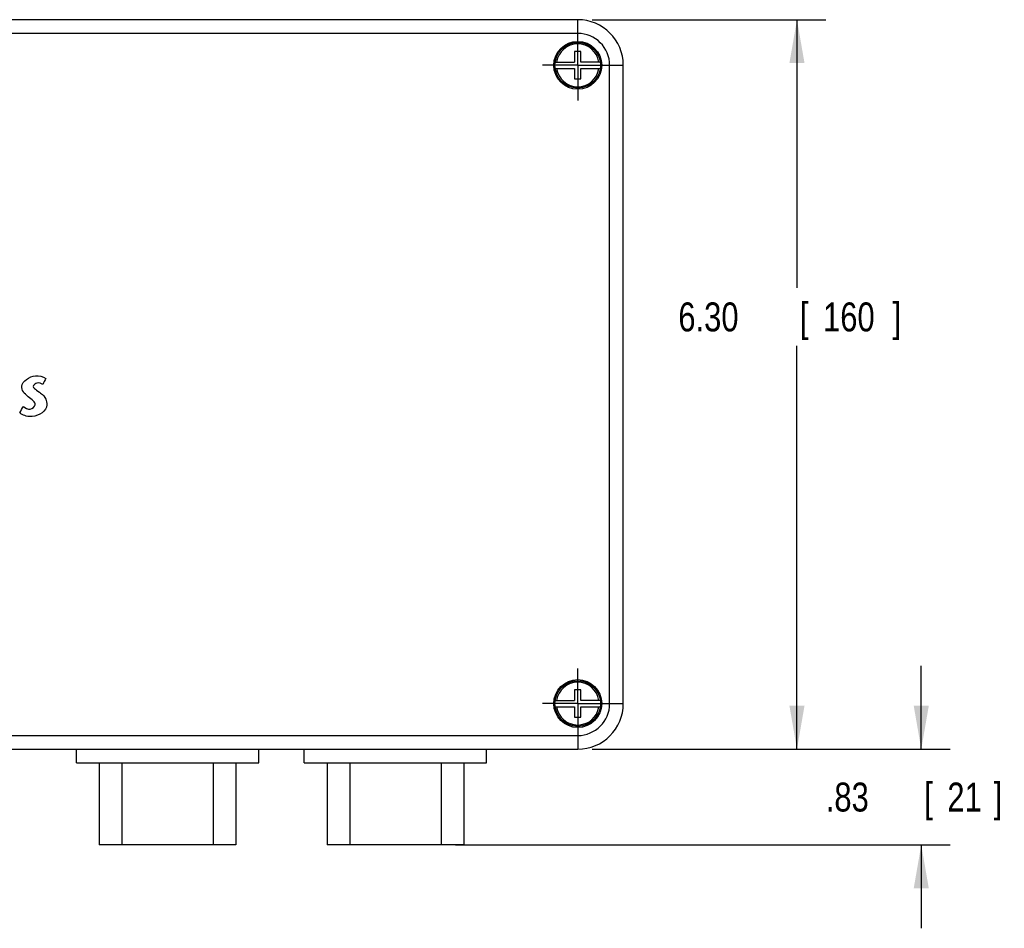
# Model space of a CAD drawing. Header units: inches. Extents: x 0 to 34, y 0 to 22.
# Tile 17 of 40: x 11.7 to 16, y 13.1 to 17. Entities that reach past the tile are written whole.
import ezdxf

# ---------------------------------------------------------------- set-up
doc = ezdxf.new("R2010")
doc.units = ezdxf.units.IN
doc.header["$LTSCALE"] = 1.87
doc.header["$MEASUREMENT"] = 0
doc.linetypes.add('CENTER', pattern=[0.6, 0.375, -0.075, 0.075, -0.075])
doc.layers.get('0').update_dxf_attribs({"linetype": 'CONTINUOUS'})
for name, color, linetype in [('DATUMCURVES', 7, 'CONTINUOUS'), ('DEFAULT_1', 7, 'CENTER'), ('DIMENSIONS', 7, 'CONTINUOUS')]:
    doc.layers.add(name, color=color, linetype=linetype)
doc.styles.get("Standard").update_dxf_attribs({"font": 'txt', "width": 0.8})
doc.dimstyles.new('DIMSTYLE_1', dxfattribs={"dimtxt": 0.125, "dimasz": 0.1875, "dimexe": 0.18, "dimexo": 0.0625, "dimgap": 0.09, "dimtad": 0, "dimtih": 1, "dimtoh": 1, "dimdec": 3, "dimlfac": 2, "dimzin": 4, "dimdsep": 46, "dimtxsty": 'STANDARD', "dimblk": '_FILLED', "dimblk1": '_FILLED', "dimblk2": '_FILLED', "dimcen": 0.09, "dimadec": 0, "dimazin": 0, "dimtp": 0.01, "dimtm": 0.01, "dimtfac": 1, "dimtdec": 3, "dimtofl": 0, "dimtmove": 0, "dimatfit": 3, "dimldrblk": '_FILLED', "dimfxl": 1, "dimtolj": 1, "dimtzin": 4, "dimarcsym": 0})

# ---------------------------------------------------------------- blocks, each defined once
blk = doc.blocks.new('_FILLED')
at = {"color": 0, "linetype": 'BYBLOCK'}
blk.add_solid([(0, 0), (-1, 0.174), (-1, -0.174)], dxfattribs=at)
blk = doc.blocks.new('*D11')
at = {"layer": 'DIMENSIONS', "color": 2, "linetype": 'CONTINUOUS'}
for p, q in [((15.6126, 13.8334), (15.6126, 14.1934)), ((14.1915, 13.8334), (15.7376, 13.8334)), ((13.6009, 13.42), (15.7376, 13.42)), ((15.6126, 13.42), (15.6126, 13.06))]:
    blk.add_line(p, q, dxfattribs=at)
at = {"layer": 'DIMENSIONS', "color": 2, "linetype": 'CONTINUOUS', "xscale": 0.1875, "yscale": 0.1875, "zscale": 0.1875}
for p, rotation in [((15.6126, 13.8334), 270), ((15.6126, 13.42), 90)]:
    blk.add_blockref('_FILLED', p, dxfattribs=dict(at, rotation=rotation))
at = {"layer": 'DIMENSIONS', "color": 2, "linetype": 'CONTINUOUS', "width": 0.8}
for s, p in [('[', (15.6251, 13.5642)), (']', (15.9251, 13.5642)), ('.83', (15.2001, 13.5642)), ('21', (15.7251, 13.5642))]:
    blk.add_text(s, height=0.125, dxfattribs=at).set_placement(p)
blk = doc.blocks.new('*D18')
at = {"layer": 'DIMENSIONS', "color": 2, "linetype": 'CONTINUOUS'}
for p, q in [((14.1915, 16.983), (15.2008, 16.983)), ((15.0758, 16.983), (15.0758, 15.8248)), ((15.0758, 13.8334), (15.0758, 15.5748)), ((14.1915, 13.8334), (15.2008, 13.8334))]:
    blk.add_line(p, q, dxfattribs=at)
at = {"layer": 'DIMENSIONS', "color": 2, "linetype": 'CONTINUOUS', "xscale": 0.1875, "yscale": 0.1875, "zscale": 0.1875}
for p, rotation in [((15.0758, 16.983), 90), ((15.0758, 13.8334), 270)]:
    blk.add_blockref('_FILLED', p, dxfattribs=dict(at, rotation=rotation))
at = {"layer": 'DIMENSIONS', "color": 2, "linetype": 'CONTINUOUS', "width": 0.8}
for s, p in [('6.30', (14.5633, 15.6373)), ('[', (15.0883, 15.6373)), ('160', (15.1883, 15.6373)), (']', (15.4883, 15.6373))]:
    blk.add_text(s, height=0.125, dxfattribs=at).set_placement(p)

msp = doc.modelspace()

# ---------------------------------------------------------------- linework, layer by layer
at = {"color": 7, "linetype": 'CONTINUOUS'}
for p, q in [((14.12899, 16.98299), (7.43608, 16.98299)), ((14.12899, 16.92394), (14.12899, 16.98299)), ((14.12899, 16.92394), (7.43608, 16.92394)), ((14.14277, 16.8452), (14.11521, 16.8452)), ((14.11521, 16.8452), (14.11521, 16.79992)), ((14.14277, 16.79992), (14.14277, 16.8452)), ((14.03153, 16.79992), (14.11521, 16.79992)), ((14.22645, 16.79992), (14.14277, 16.79992)), ((14.03153, 16.77236), (14.11521, 16.77236)), ((14.11521, 16.77236), (14.11521, 16.72709)), ((14.14277, 16.77236), (14.22645, 16.77236)), ((14.14277, 16.72709), (14.14277, 16.77236)), ((14.26679, 16.78614), (14.32584, 16.78614)), ((14.26679, 14.03024), (14.26679, 16.78614)), ((14.32584, 14.03024), (14.32584, 16.78614)), ((14.11521, 16.72709), (14.14277, 16.72709)), ((14.14277, 14.08929), (14.11521, 14.08929)), ((14.11521, 14.08929), (14.11521, 14.04402)), ((14.14277, 14.04402), (14.14277, 14.08929)), ((14.03153, 14.04402), (14.11521, 14.04402)), ((14.22645, 14.04402), (14.14277, 14.04402)), ((14.03153, 14.01646), (14.11521, 14.01646)), ((14.11521, 14.01646), (14.11521, 13.97118)), ((14.14277, 14.01646), (14.22645, 14.01646)), ((14.14277, 13.97118), (14.14277, 14.01646)), ((14.26679, 14.03024), (14.32584, 14.03024)), ((14.11521, 13.97118), (14.14277, 13.97118)), ((7.43608, 13.89244), (14.12899, 13.89244)), ((14.12899, 13.89244), (14.12899, 13.83339)), ((7.43608, 13.83339), (14.12899, 13.83339)), ((11.96364, 13.77433), (11.96364, 13.83339)), ((12.75104, 13.77433), (12.75104, 13.83339)), ((12.94789, 13.77433), (12.94789, 13.83339)), ((13.73529, 13.77433), (13.73529, 13.83339)), ((11.96364, 13.77433), (12.75104, 13.77433)), ((12.06206, 13.77433), (12.06206, 13.42)), ((12.16049, 13.77433), (12.16049, 13.42)), ((12.55419, 13.77433), (12.55419, 13.42)), ((12.65261, 13.77433), (12.65261, 13.42)), ((12.94789, 13.77433), (13.73529, 13.77433)), ((13.04631, 13.77433), (13.04631, 13.42)), ((13.14474, 13.77433), (13.14474, 13.42)), ((13.53844, 13.77433), (13.53844, 13.42)), ((13.63686, 13.77433), (13.63686, 13.42)), ((12.65261, 13.42), (12.06206, 13.42)), ((13.63686, 13.42), (13.04631, 13.42))]:
    msp.add_line(p, q, dxfattribs=at)
for centre, radius in [((14.12899, 16.78614), 0.10335), ((14.12899, 16.78614), 0.09843), ((14.12899, 14.03024), 0.10335), ((14.12899, 14.03024), 0.09843)]:
    msp.add_circle(centre, radius, dxfattribs=at)
for centre, radius, start, end in [((14.12899, 16.78614), 0.19685, 360, 90), ((14.12899, 16.78614), 0.1378, 0, 90), ((14.12899, 16.78614), 0.09252, 8.56528, 171.43472), ((14.12899, 16.78614), 0.09252, 188.56528, 351.43472), ((14.12899, 14.03024), 0.09252, 8.56528, 171.43472), ((14.12899, 14.03024), 0.09252, 188.56528, 351.43472), ((14.12899, 14.03024), 0.19685, 270, 0), ((14.12899, 14.03024), 0.1378, 270, 360)]:
    msp.add_arc(centre, radius, start, end, dxfattribs=at)
at = {"layer": 'DATUMCURVES', "color": 40, "linetype": 'CONTINUOUS'}
for points, knots in [([(11.73515, 15.31364, 0.89754), (11.74348, 15.30725, 0.89754), (11.76254, 15.29358, 0.89754), (11.80015, 15.32598, 0.89754), (11.74946, 15.35483, 0.89754), (11.70826, 15.40708, 0.89754), (11.77895, 15.45595, 0.89754), (11.8187, 15.44261, 0.89754), (11.83169, 15.4345, 0.89754)], [0, 0, 0, 0, 0.1125153, 0.2117556, 0.3768019, 0.5678209, 0.835919, 1, 1, 1, 1]), ([(11.81855, 15.40775, 0.89754), (11.81119, 15.41222, 0.89754), (11.79636, 15.41893, 0.89754), (11.76441, 15.39709, 0.89754), (11.81186, 15.37335, 0.89754), (11.83112, 15.34895, 0.89754), (11.84507, 15.29992, 0.89754), (11.78242, 15.26034, 0.89754), (11.73802, 15.2726, 0.89754), (11.72429, 15.28195, 0.89754)], [0, 0, 0, 0, 0.0925155, 0.1581937, 0.31894, 0.4419742, 0.5319259, 0.8214984, 1, 1, 1, 1])]:
    msp.add_open_spline(points, degree=3, knots=knots, dxfattribs=at)
for points in [[(11.83169, 15.4345, 0.89754), (11.82731, 15.42558, 0.89754), (11.82293, 15.41666, 0.89754), (11.81855, 15.40775, 0.89754)], [(11.71958, 15.28543, 0.89754), (11.72477, 15.29484, 0.89754), (11.72996, 15.30424, 0.89754), (11.73515, 15.31364, 0.89754)], [(11.72429, 15.28195, 0.89754), (11.72267, 15.28304, 0.89754), (11.7211, 15.28421, 0.89754), (11.71958, 15.28543, 0.89754)]]:
    msp.add_open_spline(points, degree=3, dxfattribs=at)
at = {"layer": 'DEFAULT_1', "color": 7, "linetype": 'CENTER'}
for p, q in [((14.12899, 16.78614), (14.12899, 16.92394)), ((14.12899, 16.78614), (13.97698, 16.78614)), ((14.12899, 16.78614), (14.26679, 16.78614)), ((14.12899, 16.78614), (14.12899, 16.63413)), ((14.12899, 14.03024), (14.12899, 14.18224)), ((14.12899, 14.03024), (13.97698, 14.03024)), ((14.12899, 14.03024), (14.26679, 14.03024)), ((14.12899, 14.03024), (14.12899, 13.89244))]:
    msp.add_line(p, q, dxfattribs=at)

# ---------------------------------------------------------------- dimensions: what is measured, and where the dimension line sits
at = {"layer": 'DIMENSIONS', "color": 2, "linetype": 'CONTINUOUS'}
for base, p2, angle, picture, middle in [((15.07584, 16.98299), (14.19149, 16.98299), 90, '*D18', (15.07584, 15.69978)), ((15.61265, 13.42), (13.60094, 13.42), 270, '*D11', (15.61265, 13.62669))]:
    dim = msp.add_linear_dim(base=base, p1=(14.19149, 13.83339), p2=p2, angle=angle, dimstyle='DIMSTYLE_1', dxfattribs=at)
    dim.commit()
    dim.dimension.update_dxf_attribs({"geometry": picture, "text_midpoint": middle, "dimtype": 160})

doc.saveas('drawing.dxf')
